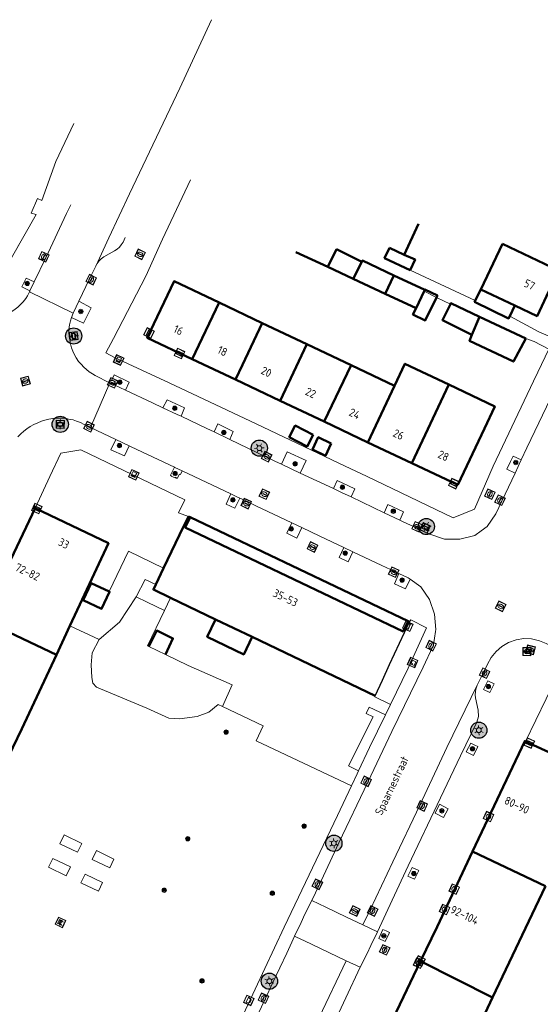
# Model space of a CAD drawing. Header units: metres. Extents: x 94279 to 96109, y 461866 to 463040.
# Tile 160 of 175: x 95360 to 95424, y 462899 to 463020. Entities that reach past the tile are written whole.
import ezdxf
from ezdxf.enums import TextEntityAlignment as Align

# ---------------------------------------------------------------- set-up
doc = ezdxf.new("R2010")
doc.units = ezdxf.units.M
doc.layers.get('0').update_dxf_attribs({"linetype": 'CONTINUOUS'})
for name, color, linetype, lineweight in [('B-WE-OV-LICHTMAST', 252, 'CONTINUOUS', 25), ('B_BEBOUWINGSGRENS_0', 132, 'CONTINUOUS', 50), ('B_LUIFEL_1', 132, 'CONTINUOUS', 50), ('B_OVERBOUWLIJN_LIJN_1', 132, 'CONTINUOUS', 50), ('B_TUSSENMUUR_0', 132, 'CONTINUOUS', 50), ('G_GRENS_ALGEMEEN_0', 251, 'CONTINUOUS', 13), ('Q_AFVALBAK_0', 251, 'CONTINUOUS', 13), ('Q_BANK_0', 251, 'CONTINUOUS', 13), ('Q_BOOM_0', 251, 'CONTINUOUS', 13), ('Q_BRANDKRAAN_0', 251, 'CONTINUOUS', 13), ('Q_CAI-KAST_0', 251, 'CONTINUOUS', 13), ('Q_GASPUT_0', 251, 'CONTINUOUS', 13), ('Q_INSPECTIE_OF_RIOOLPUT_0', 251, 'CONTINUOUS', 13), ('Q_KOLK_0', 251, 'CONTINUOUS', 13), ('Q_LICHTMAST_0', 251, 'CONTINUOUS', 13), ('Q_STRAATNAAMBORD_0', 251, 'CONTINUOUS', 13), ('Q_WATERLEIDINGPUT_0', 251, 'CONTINUOUS', 13), ('T_CULTUURGRENS_0', 251, 'CONTINUOUS', 13), ('T_HAAG_0', 251, 'CONTINUOUS', 13), ('T_HEK_0', 251, 'CONTINUOUS', 13), ('T_HEK_1', 251, 'CONTINUOUS', 13), ('T_MUUR_30CM_0', 251, 'CONTINUOUS', 13), ('V_WEGGRENS_0', 251, 'CONTINUOUS', 13), ('Z_GBKN_HUISNUMMER_0', 251, 'CONTINUOUS', 13), ('Z_STRAATNAAM_0', 251, 'CONTINUOUS', 13)]:
    doc.layers.add(name, color=color, linetype=linetype, lineweight=lineweight)
doc.layers.add('Haag_0', color=251, linetype='CONTINUOUS')
doc.styles.get("Standard").update_dxf_attribs({"font": 'isocp.shx'})

# ---------------------------------------------------------------- blocks, each defined once
blk = doc.blocks.new('Q_LICHTMAST')
for points in [[(-0.26, 0.15), (-0.52, 0.3)], [(0, 0.3), (0, 0.6)], [(0.26, 0.15), (0.52, 0.3)], [(-0.26, -0.15), (-0.52, -0.3)], [(0, -0.3), (0, -0.6)], [(0.26, -0.15), (0.52, -0.3)]]:
    blk.add_lwpolyline(points)
blk.add_circle((0, 0), 0.3)
blk = doc.blocks.new('Q_INSPECTIE_OF_RIOOLPUT')
blk.add_lwpolyline([(-0.5, 0.5), (0.5, 0.5), (0.5, -0.5), (-0.5, -0.5)], close=True)
for points in [[(-0.44, 0.46), (0.44, 0.46, -0.414214), (0.46, 0.44), (0.46, -0.44, -0.414214), (0.44, -0.46), (-0.44, -0.46, -0.414214), (-0.46, -0.44), (-0.46, 0.44), (-0.46, 0.44), (-0.46, 0.45), (-0.46, 0.45), (-0.46, 0.45), (-0.46, 0.45), (-0.46, 0.45), (-0.46, 0.45), (-0.46, 0.46), (-0.46, 0.46), (-0.46, 0.46), (-0.45, 0.46), (-0.45, 0.46), (-0.45, 0.46), (-0.45, 0.46), (-0.45, 0.46), (-0.45, 0.46), (-0.44, 0.46), (-0.44, 0.46)], [(-0.34, 0.1, 0.380426), (-0.28, -0.18)], [(-0.01, 0.27, 0.240218), (-0.34, 0.1)], [(-0.19, 0.04, 0.853344), (-0.19, -0.03)], [(0.33, 0.11, 0.240191), (-0.01, 0.27)], [(0.18, -0.03, 0.849746), (0.18, 0.04)], [(0.27, -0.18, 0.380426), (0.33, 0.11)], [(-0.28, -0.18, 0.148452), (0.01, -0.26)], [(0.01, -0.26, 0.131742), (0.27, -0.18)]]:
    blk.add_lwpolyline(points, format="xyb")
for points in [[(-0.19, 0.04), (0.18, 0.04)], [(0.18, -0.03), (-0.19, -0.03)]]:
    blk.add_lwpolyline(points)
blk = doc.blocks.new('Q_KOLK')
blk.add_lwpolyline([(-0.5, 0.5), (0.5, 0.5), (0.5, -0.5), (-0.5, -0.5)], close=True)
for points in [[(-0.44, 0.46), (0.44, 0.46, -0.414214), (0.46, 0.44), (0.46, -0.44, -0.414214), (0.44, -0.46), (-0.44, -0.46, -0.414214), (-0.46, -0.44), (-0.46, 0.44, -0.414214), (-0.44, 0.46)], [(-0.34, 0.1, 0.380426), (-0.28, -0.18)], [(-0.01, 0.27, 0.240218), (-0.34, 0.1)], [(-0.19, 0.04, 0.853344), (-0.19, -0.03)], [(0.33, 0.11, 0.240191), (-0.01, 0.27)], [(0.18, -0.03, 0.849746), (0.18, 0.04)], [(0.27, -0.18, 0.380426), (0.33, 0.11)], [(-0.28, -0.18, 0.148452), (0.01, -0.26)], [(0.01, -0.26, 0.131742), (0.27, -0.18)]]:
    blk.add_lwpolyline(points, format="xyb")
for points in [[(-0.19, 0.04), (0.18, 0.04)], [(0.18, -0.03), (-0.19, -0.03)]]:
    blk.add_lwpolyline(points)
blk = doc.blocks.new('Q_WATERLEIDINGPUT')
blk.add_lwpolyline([(-0.5, 0.5), (0.5, 0.5), (0.5, -0.5), (-0.5, -0.5)], close=True)
for points in [[(-0.44, 0.46), (0.44, 0.46, -0.414214), (0.46, 0.44), (0.46, -0.44, -0.414214), (0.44, -0.46), (-0.44, -0.46, -0.414214), (-0.46, -0.44), (-0.46, 0.44), (-0.46, 0.44), (-0.46, 0.45), (-0.46, 0.45), (-0.46, 0.45), (-0.46, 0.45), (-0.46, 0.45), (-0.46, 0.45), (-0.46, 0.46), (-0.46, 0.46), (-0.46, 0.46), (-0.45, 0.46), (-0.45, 0.46), (-0.45, 0.46), (-0.45, 0.46), (-0.45, 0.46), (-0.45, 0.46), (-0.44, 0.46), (-0.44, 0.46)], [(-0.34, 0.1, 0.380426), (-0.28, -0.18)], [(-0.01, 0.27, 0.240218), (-0.34, 0.1)], [(-0.19, 0.04, 0.853344), (-0.19, -0.03)], [(0.33, 0.11, 0.240191), (-0.01, 0.27)], [(0.18, -0.03, 0.849746), (0.18, 0.04)], [(0.27, -0.18, 0.380426), (0.33, 0.11)], [(-0.28, -0.18, 0.148452), (0.01, -0.26)], [(0.01, -0.26, 0.131742), (0.27, -0.18)]]:
    blk.add_lwpolyline(points, format="xyb")
for points in [[(-0.19, 0.04), (0.18, 0.04)], [(0.18, -0.03), (-0.19, -0.03)]]:
    blk.add_lwpolyline(points)
blk = doc.blocks.new('Q_BRANDKRAAN')
blk.add_lwpolyline([(-0.5, 0.5), (0.5, 0.5), (0.5, -0.5), (-0.5, -0.5)], close=True)
for points in [[(-0.44, 0.46), (0.44, 0.46, -0.414214), (0.46, 0.44), (0.46, -0.44, -0.414214), (0.44, -0.46), (-0.44, -0.46, -0.414214), (-0.46, -0.44), (-0.46, 0.44), (-0.46, 0.44), (-0.46, 0.45), (-0.46, 0.45), (-0.46, 0.45), (-0.46, 0.45), (-0.46, 0.45), (-0.46, 0.45), (-0.46, 0.46), (-0.46, 0.46), (-0.46, 0.46), (-0.45, 0.46), (-0.45, 0.46), (-0.45, 0.46), (-0.45, 0.46), (-0.45, 0.46), (-0.45, 0.46), (-0.44, 0.46), (-0.44, 0.46)], [(-0.34, 0.1, 0.380426), (-0.28, -0.18)], [(-0.01, 0.27, 0.240218), (-0.34, 0.1)], [(-0.19, 0.04, 0.853344), (-0.19, -0.03)], [(0.33, 0.11, 0.240191), (-0.01, 0.27)], [(0.18, -0.03, 0.849746), (0.18, 0.04)], [(0.27, -0.18, 0.380426), (0.33, 0.11)], [(-0.28, -0.18, 0.148452), (0.01, -0.26)], [(0.01, -0.26, 0.131742), (0.27, -0.18)]]:
    blk.add_lwpolyline(points, format="xyb")
for points in [[(-0.19, 0.04), (0.18, 0.04)], [(0.18, -0.03), (-0.19, -0.03)]]:
    blk.add_lwpolyline(points)
blk = doc.blocks.new('Q_GASPUT')
blk.add_lwpolyline([(-0.5, 0.5), (0.5, 0.5), (0.5, -0.5), (-0.5, -0.5)], close=True)
for points in [[(-0.44, 0.46), (0.44, 0.46, -0.414214), (0.46, 0.44), (0.46, -0.44, -0.414214), (0.44, -0.46), (-0.44, -0.46, -0.414214), (-0.46, -0.44), (-0.46, 0.44), (-0.46, 0.44), (-0.46, 0.45), (-0.46, 0.45), (-0.46, 0.45), (-0.46, 0.45), (-0.46, 0.45), (-0.46, 0.45), (-0.46, 0.46), (-0.46, 0.46), (-0.46, 0.46), (-0.45, 0.46), (-0.45, 0.46), (-0.45, 0.46), (-0.45, 0.46), (-0.45, 0.46), (-0.45, 0.46), (-0.44, 0.46), (-0.44, 0.46)], [(-0.34, 0.1, 0.380426), (-0.28, -0.18)], [(-0.01, 0.27, 0.240218), (-0.34, 0.1)], [(-0.19, 0.04, 0.853344), (-0.19, -0.03)], [(0.33, 0.11, 0.240191), (-0.01, 0.27)], [(0.18, -0.03, 0.849746), (0.18, 0.04)], [(0.27, -0.18, 0.380426), (0.33, 0.11)], [(-0.28, -0.18, 0.148452), (0.01, -0.26)], [(0.01, -0.26, 0.131742), (0.27, -0.18)]]:
    blk.add_lwpolyline(points, format="xyb")
for points in [[(-0.19, 0.04), (0.18, 0.04)], [(0.18, -0.03), (-0.19, -0.03)]]:
    blk.add_lwpolyline(points)
blk = doc.blocks.new('Q_BANK')
blk.add_lwpolyline([(-0.5, 0.5), (0.5, 0.5), (0.5, -0.5), (-0.5, -0.5)], close=True)
blk.add_lwpolyline([(-0.44, 0.46), (0.44, 0.46, -0.414214), (0.46, 0.44), (0.46, -0.44, -0.414214), (0.44, -0.46), (-0.44, -0.46, -0.414214), (-0.46, -0.44), (-0.46, 0.44), (-0.46, 0.44), (-0.46, 0.45), (-0.46, 0.45), (-0.46, 0.45), (-0.46, 0.45), (-0.46, 0.45), (-0.46, 0.45), (-0.46, 0.46), (-0.46, 0.46), (-0.46, 0.46), (-0.45, 0.46), (-0.45, 0.46), (-0.45, 0.46), (-0.45, 0.46), (-0.45, 0.46), (-0.45, 0.46), (-0.44, 0.46), (-0.44, 0.46)], format="xyb")
for points in [[(-0.27, 0.02), (-0.37, -0.08)], [(-0.18, 0.13), (-0.27, 0.13), (-0.27, 0.28)], [(-0.27, 0.28), (0.26, 0.28), (0.26, 0.13), (0.17, 0.13)], [(-0.18, 0.02), (-0.27, 0.02)], [(-0.27, 0.02), (-0.18, 0.02)], [(-0.18, 0.02), (-0.18, 0.13)], [(-0.18, 0.13), (-0.14, 0.13)], [(-0.14, 0.13), (-0.14, 0.02)], [(0.13, 0.13), (-0.14, 0.13)], [(0.13, 0.02), (-0.14, 0.02)], [(-0.14, 0.02), (0.13, 0.02)], [(0.13, 0.02), (-0.14, 0.02)], [(-0.14, 0.02), (0.13, 0.02)], [(-0.14, 0.02), (0.13, 0.02)], [(0.13, 0.02), (0.13, 0.13)], [(0.13, 0.13), (0.17, 0.13)], [(0.17, 0.13), (0.17, 0.02)], [(0.17, 0.02), (0.26, 0.02)], [(0.17, 0.02), (0.26, 0.02)], [(0.26, 0.02), (0.36, -0.08)], [(-0.24, -0.08), (-0.37, -0.08)], [(-0.19, -0.08), (-0.19, -0.27), (-0.24, -0.27), (-0.24, -0.08)], [(-0.24, -0.08), (-0.19, -0.08)], [(0.18, -0.08), (-0.19, -0.08)], [(0.23, -0.08), (0.23, -0.27), (0.18, -0.27), (0.18, -0.08)], [(0.18, -0.08), (0.23, -0.08)], [(0.36, -0.08), (0.23, -0.08)]]:
    blk.add_lwpolyline(points)
blk = doc.blocks.new('Q_BOOM')
for radius in [0.27, 0.18, 0.09]:
    blk.add_circle((0, 0), radius)
blk = doc.blocks.new('Q_CAI-KAST')
for points in [[(-0.5, 0.5), (0.5, 0.5), (0.5, -0.5), (-0.5, -0.5)], [(-0.26, 0.26), (0.25, 0.26), (0.25, 0.19), (-0.26, 0.19)], [(-0.26, 0.11), (0.25, 0.11), (0.25, -0.33), (-0.26, -0.33)]]:
    blk.add_lwpolyline(points, close=True)
blk.add_lwpolyline([(-0.44, 0.46), (0.44, 0.46, -0.414214), (0.46, 0.44), (0.46, -0.44, -0.414214), (0.44, -0.46), (-0.44, -0.46, -0.414214), (-0.46, -0.44), (-0.46, 0.44), (-0.46, 0.44), (-0.46, 0.45), (-0.46, 0.45), (-0.46, 0.45), (-0.46, 0.45), (-0.46, 0.45), (-0.46, 0.45), (-0.46, 0.46), (-0.46, 0.46), (-0.46, 0.46), (-0.45, 0.46), (-0.45, 0.46), (-0.45, 0.46), (-0.45, 0.46), (-0.45, 0.46), (-0.45, 0.46), (-0.44, 0.46), (-0.44, 0.46)], format="xyb")
blk.add_circle((-0.18, -0.03), 0.0354)
blk = doc.blocks.new('Q_STRAATNAAMBORD')
for points in [[(-0.5, 0.5), (0.5, 0.5), (0.5, -0.5), (-0.5, -0.5)], [(-0.37, 0.22), (0.36, 0.22), (0.36, -0.21), (-0.37, -0.21)]]:
    blk.add_lwpolyline(points, close=True)
for points in [[(-0.44, 0.46), (0.44, 0.46, -0.414214), (0.46, 0.44), (0.46, -0.44, -0.414214), (0.44, -0.46), (-0.44, -0.46, -0.414214), (-0.46, -0.44), (-0.46, 0.44), (-0.46, 0.44), (-0.46, 0.45), (-0.46, 0.45), (-0.46, 0.45), (-0.46, 0.45), (-0.46, 0.45), (-0.46, 0.45), (-0.46, 0.46), (-0.46, 0.46), (-0.46, 0.46), (-0.45, 0.46), (-0.45, 0.46), (-0.45, 0.46), (-0.45, 0.46), (-0.45, 0.46), (-0.45, 0.46), (-0.44, 0.46), (-0.44, 0.46)], [(-0.29, 0.16), (0.28, 0.16, -0.414214), (0.3, 0.14), (0.3, -0.13, -0.414214), (0.28, -0.16), (-0.29, -0.16, -0.414214), (-0.31, -0.13), (-0.31, 0.14), (-0.31, 0.14), (-0.31, 0.14), (-0.31, 0.14), (-0.31, 0.15), (-0.31, 0.15), (-0.31, 0.15), (-0.3, 0.15), (-0.3, 0.15), (-0.3, 0.15), (-0.3, 0.16), (-0.3, 0.16), (-0.3, 0.16), (-0.3, 0.16), (-0.29, 0.16), (-0.29, 0.16), (-0.29, 0.16), (-0.29, 0.16), (-0.29, 0.16)]]:
    blk.add_lwpolyline(points, format="xyb")
blk = doc.blocks.new('Q_AFVALBAK')
for points in [[(-0.5, 0.5), (0.5, 0.5), (0.5, -0.5), (-0.5, -0.5)], [(-0.34, 0.2), (0.33, 0.2), (0.19, -0.25), (-0.2, -0.25)]]:
    blk.add_lwpolyline(points, close=True)
blk.add_lwpolyline([(-0.44, 0.46), (0.44, 0.46, -0.414214), (0.46, 0.44), (0.46, -0.44, -0.414214), (0.44, -0.46), (-0.44, -0.46, -0.414214), (-0.46, -0.44), (-0.46, 0.44), (-0.46, 0.44), (-0.46, 0.45), (-0.46, 0.45), (-0.46, 0.45), (-0.46, 0.45), (-0.46, 0.45), (-0.46, 0.45), (-0.46, 0.46), (-0.46, 0.46), (-0.46, 0.46), (-0.45, 0.46), (-0.45, 0.46), (-0.45, 0.46), (-0.45, 0.46), (-0.45, 0.46), (-0.45, 0.46), (-0.44, 0.46), (-0.44, 0.46)], format="xyb")
blk = doc.blocks.new('LM')
at = {"linetype": 'ByBlock'}
h = blk.add_hatch(color=256, dxfattribs=at)
h.dxf.hatch_style = 1
edge = h.paths.add_edge_path()
edge.add_arc((0, 0), 1, 0, 360)
blk.add_circle((0, 0), 1, dxfattribs=at)

msp = doc.modelspace()

# ---------------------------------------------------------------- linework, layer by layer
at = {"layer": 'B_BEBOUWINGSGRENS_0'}
for p, q in [((95407.55, 462991.32), (95409.33, 462995.13)), ((95419.66, 462992.64), (95417, 462987.02)), ((95394.2, 462991.65), (95398.13, 462989.82)), ((95398.13, 462989.82), (95399.18, 462991.9)), ((95402.31, 462990.42), (95401.25, 462988.34)), ((95410.08, 462986.97), (95406.28, 462988.77)), ((95401.25, 462988.34), (95405.2, 462986.51)), ((95405.2, 462986.51), (95409.01, 462984.74)), ((95409.01, 462984.74), (95410, 462986.81)), ((95410, 462986.81), (95410.08, 462986.97)), ((95417, 462987.02), (95416.31, 462985.69)), ((95421.19, 462985.04), (95417, 462987.02)), ((95390.04, 462982.89), (95384.72, 462985.41)), ((95420.56, 462983.76), (95421.19, 462985.04)), ((95395.53, 462980.29), (95390.04, 462982.89)), ((95422.54, 462981), (95416.85, 462983.68)), ((95401, 462977.71), (95395.53, 462980.29)), ((95381.42, 462978.45), (95386.74, 462975.93)), ((95406.35, 462975.17), (95401, 462977.71)), ((95386.74, 462975.93), (95392.24, 462973.33)), ((95392.24, 462973.33), (95397.68, 462970.75)), ((95397.68, 462970.75), (95403.07, 462968.2)), ((95403.07, 462968.2), (95408.5, 462965.63)), ((95362.03, 462960.11), (95355.53, 462946.38)), ((95381.16, 462958.98), (95380.97, 462959.07)), ((95377.89, 462952.72), (95376.93, 462950.7)), ((95366.33, 462945.61), (95367.84, 462948.84)), ((95378.73, 462949.05), (95384.3, 462946.39)), ((95384.3, 462946.39), (95388.81, 462944.24)), ((95364.66, 462942.04), (95366.33, 462945.61)), ((95408.21, 462946.07), (95408.02, 462946.16)), ((95388.81, 462944.24), (95403.98, 462936.99)), ((95431.49, 462927.22), (95422.51, 462931.34)), ((95418.45, 462899.8), (95424.98, 462913.51)), ((95411.94, 462886.09), (95418.45, 462899.8))]:
    msp.add_line(p, q, dxfattribs=at)
for points in [[(95405.72, 462992.18), (95405.13, 462990.91), (95408.3, 462989.43)], [(95408.3, 462989.43), (95408.9, 462990.71), (95407.55, 462991.32)], [(95406.28, 462988.77), (95402.4, 462990.6), (95402.31, 462990.42)], [(95421.19, 462985.04), (95423.93, 462983.75), (95426.59, 462989.36)], [(95384.72, 462985.41), (95379.17, 462988.04), (95375.87, 462981.08), (95381.42, 462978.45)], [(95413.24, 462985.23), (95412.27, 462983.26), (95415.88, 462981.44)], [(95416.85, 462983.68), (95413.3, 462985.34), (95413.24, 462985.23)], [(95416.31, 462985.69), (95416.23, 462985.53), (95420.42, 462983.47), (95420.56, 462983.76)], [(95415.88, 462981.44), (95415.62, 462980.7), (95421.01, 462978.16), (95422.54, 462981)], [(95413.05, 462975.32), (95407.63, 462977.88), (95406.35, 462975.17)], [(95408.5, 462965.63), (95414.15, 462962.95), (95417.44, 462969.92), (95418.72, 462972.63), (95413.05, 462975.32)], [(95367.84, 462948.84), (95371.09, 462955.78), (95362.03, 462960.11)], [(95380.97, 462959.07), (95380.32, 462957.83), (95377.89, 462952.72)], [(95408.02, 462946.16), (95407.42, 462944.9), (95380.55, 462957.72), (95381.16, 462958.98)], [(95376.93, 462950.7), (95376.62, 462950.06), (95378.73, 462949.05)], [(95358.2, 462928.3), (95360.39, 462932.91), (95364.66, 462942.04)], [(95422.51, 462931.34), (95422.41, 462931.39), (95415.98, 462917.79)], [(95415.98, 462917.79), (95411.61, 462908.51), (95409.57, 462904.27)], [(95409.57, 462904.27), (95406.62, 462898.1), (95402.96, 462890.36)]]:
    msp.add_lwpolyline(points, dxfattribs=at)
at = {"layer": 'B_LUIFEL_1'}
for p, q in [((95399.22, 462991.99), (95398.13, 462989.82)), ((95401.25, 462988.34), (95402.31, 462990.42)), ((95398.13, 462989.82), (95401.25, 462988.34)), ((95410.11, 462987.03), (95410.08, 462986.97)), ((95368.95, 462950.86), (95367.98, 462948.77)), ((95371.19, 462949.81), (95368.95, 462950.86)), ((95388.81, 462944.24), (95384.3, 462946.39)), ((95388.81, 462944.24), (95388.81, 462944.24))]:
    msp.add_line(p, q, dxfattribs=at)
for points in [[(95402.31, 462990.42), (95402.32, 462990.44), (95399.22, 462991.99)], [(95411.53, 462986.06), (95411.64, 462986.29), (95410.11, 462987.03)], [(95409.01, 462984.74), (95408.63, 462983.97), (95410.15, 462983.23), (95411.53, 462986.06)], [(95396.34, 462969.12), (95394.12, 462970.27), (95393.38, 462968.85), (95395.6, 462967.7), (95396.34, 462969.12)], [(95398.54, 462968.06), (95396.96, 462968.82), (95396.26, 462967.31), (95397.84, 462966.55), (95398.54, 462968.06)], [(95367.98, 462948.77), (95367.98, 462948.77), (95370.24, 462947.71), (95371.22, 462949.8), (95371.19, 462949.81)], [(95384.3, 462946.39), (95383.26, 462944.26), (95387.77, 462942.08), (95388.81, 462944.24)], [(95378.11, 462942.07), (95379.04, 462944.04), (95377.05, 462945.01), (95376.08, 462943.06)]]:
    msp.add_lwpolyline(points, dxfattribs=at)
at = {"layer": 'B_OVERBOUWLIJN_LIJN_1'}
msp.add_line((95408.02, 462946.16), (95381.16, 462958.98), dxfattribs=at)
at = {"layer": 'B_TUSSENMUUR_0'}
for p, q in [((95426.59, 462989.36), (95419.66, 462992.64)), ((95407.55, 462991.32), (95405.72, 462992.18)), ((95405.2, 462986.51), (95406.28, 462988.77)), ((95384.72, 462985.41), (95381.42, 462978.45)), ((95416.85, 462983.68), (95415.88, 462981.44)), ((95395.53, 462980.29), (95392.24, 462973.33)), ((95401, 462977.71), (95397.68, 462970.75)), ((95413.05, 462975.32), (95408.5, 462965.63)), ((95406.35, 462975.17), (95403.07, 462968.2)), ((95364.66, 462942.04), (95355.53, 462946.38)), ((95424.98, 462913.51), (95415.98, 462917.79)), ((95418.45, 462899.8), (95409.57, 462904.27))]:
    msp.add_line(p, q, dxfattribs=at)
msp.add_lwpolyline([(95390.04, 462982.89), (95387.6, 462977.75), (95386.74, 462975.93)], dxfattribs=at)
at = {"layer": 'G_GRENS_ALGEMEEN_0'}
for p, q in [((95367.98, 462948.77), (95367.84, 462948.84)), ((95385.13, 462935.66), (95386.34, 462938.32))]:
    msp.add_line(p, q, dxfattribs=at)
for points in [[(95377.89, 462952.72), (95373.55, 462954.78), (95371.19, 462949.81)], [(95374.51, 462949.16), (95375.63, 462951.32), (95376.93, 462950.7)], [(95371.19, 462949.81), (95370.21, 462947.77), (95367.98, 462948.77)], [(95377.98, 462947.5), (95375.87, 462948.51), (95374.51, 462949.16)], [(95401.05, 462925.9), (95389.29, 462931.42), (95390.17, 462933.27), (95385.13, 462935.66)]]:
    msp.add_lwpolyline(points, dxfattribs=at)
at = {"layer": 'Haag_0'}
msp.add_lwpolyline([(95403.98, 462936.99), (95404.86, 462938.89), (95405.75, 462940.82), (95408.21, 462946.07)], dxfattribs=at)
at = {"layer": 'T_CULTUURGRENS_0'}
for p, q in [((95361.41, 462986.86), (95361.94, 462987.97)), ((95360.4, 462987.36), (95361.41, 462986.86)), ((95366.75, 462984.13), (95366.55, 462983.6)), ((95366.55, 462983.6), (95368.02, 462982.9)), ((95371.8, 462975.29), (95373.2, 462974.63)), ((95384.1, 462969.49), (95386.04, 462968.56)), ((95373.66, 462967.76), (95371.98, 462968.56)), ((95421.22, 462964.41), (95421.99, 462966.04)), ((95392.41, 462965.51), (95394.74, 462964.42)), ((95405.07, 462959.53), (95407.01, 462958.61)), ((95394.91, 462957.7), (95393.68, 462958.3)), ((95401.21, 462954.72), (95400.1, 462955.25)), ((95366.33, 462945.61), (95369.96, 462943.91)), ((95417.34, 462937.74), (95418.11, 462937.38)), ((95416.61, 462930.75), (95416.25, 462930.89)), ((95411.92, 462923.61), (95411.36, 462922.51)), ((95408.82, 462914.38), (95409.34, 462915.45)), ((95405.2, 462906.72), (95405.72, 462907.83))]:
    msp.add_line(p, q, dxfattribs=at)
for points in [[(95361.94, 462987.97), (95360.94, 462988.44), (95360.4, 462987.36)], [(95367.43, 462985.58), (95366.76, 462984.18), (95366.75, 462984.13)], [(95368.02, 462982.9), (95368.96, 462984.79), (95367.43, 462985.58)], [(95373.2, 462974.63), (95373.66, 462975.62), (95371.77, 462976.53), (95371.52, 462975.91), (95371.91, 462975.7), (95371.8, 462975.29)], [(95380.04, 462971.42), (95380.48, 462972.44), (95378.31, 462973.44), (95377.8, 462972.46)], [(95377.8, 462972.46), (95379.54, 462971.65), (95380.04, 462971.42)], [(95386.04, 462968.56), (95386.48, 462969.55), (95384.57, 462970.47), (95384.1, 462969.49)], [(95371.98, 462968.56), (95371.37, 462967.29), (95373.05, 462966.52), (95373.66, 462967.76)], [(95394.74, 462964.42), (95395.47, 462965.97), (95393.14, 462967.03), (95392.41, 462965.51)], [(95421.99, 462966.04), (95420.97, 462966.51), (95420.65, 462965.85), (95420.19, 462964.91), (95421.22, 462964.41)], [(95379.21, 462965.15), (95378.72, 462964.14), (95378.83, 462964.08), (95378.81, 462964.03), (95379.32, 462963.81), (95379.37, 462963.89), (95379.44, 462963.86), (95379.44, 462963.81), (95379.57, 462963.75), (95379.83, 462964.3), (95379.97, 462964.25), (95380.16, 462964.7)], [(95380.16, 462964.7), (95379.28, 462965.11), (95379.21, 462965.15)], [(95401.01, 462961.47), (95401.48, 462962.48), (95399.3, 462963.5), (95398.83, 462962.5)], [(95398.83, 462962.5), (95399.81, 462962.04), (95401.01, 462961.47)], [(95386.18, 462961.84), (95385.59, 462960.6), (95386.68, 462960.08), (95387.28, 462961.33)], [(95387.28, 462961.33), (95386.82, 462961.54), (95386.18, 462961.84)], [(95407.01, 462958.61), (95407.47, 462959.64), (95405.54, 462960.55), (95405.07, 462959.53)], [(95393.68, 462958.3), (95393.09, 462957.02), (95394.33, 462956.41), (95394.91, 462957.7)], [(95400.1, 462955.25), (95399.53, 462954.01), (95400.65, 462953.5), (95401.21, 462954.72)], [(95406.89, 462952.05), (95406.36, 462950.78), (95407.73, 462950.17), (95408.28, 462951.35)], [(95408.28, 462951.35), (95408.04, 462951.52), (95406.89, 462952.05)], [(95369.96, 462943.91), (95372.46, 462946.04), (95374.51, 462949.16)], [(95410.29, 462945.36), (95408.38, 462946.33), (95408.21, 462946.07)], [(95405.88, 462935.92), (95408.06, 462940.37), (95410.29, 462945.36)], [(95369.96, 462943.91), (95369.08, 462942.29), (95368.96, 462940.78), (95369.04, 462939.25), (95369.18, 462938.55), (95369.6, 462938.03), (95375.8, 462935.46), (95378.53, 462934.23), (95379.85, 462934.13), (95382.01, 462934.43), (95383.47, 462934.97), (95384.63, 462935.89), (95385.13, 462935.66)], [(95418.11, 462937.38), (95418.64, 462938.45), (95417.87, 462938.82), (95417.34, 462937.74)], [(95403.98, 462936.99), (95403.91, 462936.84), (95405.88, 462935.92)], [(95405.25, 462934.62), (95403.24, 462935.59), (95402.87, 462934.8), (95403.71, 462934.4), (95400.67, 462928.34), (95401.92, 462927.74)], [(95401.92, 462927.74), (95403.29, 462930.62), (95405.25, 462934.62)], [(95416.25, 462930.89), (95415.75, 462931.14), (95415.21, 462930.07), (95416.08, 462929.63), (95416.61, 462930.75)], [(95411.36, 462922.51), (95412.4, 462921.98), (95412.97, 462923.06), (95411.92, 462923.61)], [(95409.34, 462915.45), (95408.52, 462915.83), (95407.98, 462914.76), (95408.82, 462914.38)], [(95405.72, 462907.83), (95405.32, 462908.01), (95404.92, 462908.18), (95404.41, 462907.1), (95405.2, 462906.72)]]:
    msp.add_lwpolyline(points, dxfattribs=at)
at = {"layer": 'T_HAAG_0'}
for p, q in [((95377.98, 462947.5), (95378.73, 462949.05)), ((95375.88, 462943.15), (95377.98, 462947.5))]:
    msp.add_line(p, q, dxfattribs=at)
at = {"layer": 'T_HEK_0'}
for p, q in [((95399.18, 462991.9), (95402.31, 462990.42)), ((95402.31, 462990.42), (95402.31, 462990.42)), ((95410, 462986.81), (95411.53, 462986.06)), ((95411.53, 462986.06), (95413.24, 462985.23)), ((95375.88, 462943.15), (95376.08, 462943.06))]:
    msp.add_line(p, q, dxfattribs=at)
msp.add_lwpolyline([(95378.11, 462942.07), (95380.92, 462940.7), (95386.34, 462938.32)], dxfattribs=at)
at = {"layer": 'T_HEK_1'}
msp.add_line((95376.08, 462943.06), (95378.11, 462942.07), dxfattribs=at)
at = {"layer": 'T_MUUR_30CM_0'}
for p, q in [((95367.68, 462913.94), (95368.21, 462915.02)), ((95368.21, 462915.02), (95370.37, 462913.98)), ((95369.85, 462912.9), (95367.68, 462913.94)), ((95370.37, 462913.98), (95369.85, 462912.9))]:
    msp.add_line(p, q, dxfattribs=at)
for points in [[(95365.63, 462919.83), (95367.79, 462918.78), (95367.26, 462917.7), (95365.1, 462918.75), (95365.63, 462919.83)], [(95371.76, 462916.86), (95369.6, 462917.91), (95369.08, 462916.83), (95371.24, 462915.78), (95371.76, 462916.86)], [(95364.23, 462916.95), (95366.39, 462915.9), (95365.87, 462914.82), (95363.71, 462915.87), (95364.23, 462916.95)]]:
    msp.add_lwpolyline(points, dxfattribs=at)
at = {"layer": 'V_WEGGRENS_0'}
for p, q in [((95408.3, 462989.43), (95416.31, 462985.69)), ((95366.75, 462984.13), (95361.35, 462986.74)), ((95371.27, 462975.54), (95368.88, 462970.04)), ((95368.88, 462970.04), (95371.98, 462968.56)), ((95380.16, 462964.7), (95386.18, 462961.84)), ((95398.83, 462962.5), (95394.74, 462964.42)), ((95363.86, 462964), (95362.03, 462960.11)), ((95405.07, 462959.53), (95401.01, 462961.47)), ((95408.28, 462951.35), (95409.59, 462950.39)), ((95426.32, 462939.24), (95422.51, 462931.34)), ((95405.25, 462934.62), (95405.88, 462935.92)), ((95402.46, 462908.76), (95404.26, 462907.9)), ((95402.14, 462903.54), (95400.38, 462904.34))]:
    msp.add_line(p, q, dxfattribs=at)
for points in [[(95369.52, 462989.92), (95371.14, 462993.38), (95373.69, 462998.8), (95379.88, 463011.83), (95383.79, 463020.27)], [(95357.77, 462988.53), (95362.18, 462996.27), (95361.55, 462996.43), (95362.33, 462998.25), (95362.88, 462997.99), (95364.61, 463002.79), (95365.71, 463005.15), (95366.8, 463007.47)], [(95381.22, 463000.53), (95377.77, 462993.22), (95375.68, 462988.68), (95371.69, 462981)], [(95366.44, 462997.47), (95365.92, 462996.39), (95363.35, 462990.94), (95361.94, 462987.97)], [(95373.16, 462993.45), (95372.89, 462992.87), (95372.67, 462992.55), (95372.43, 462992.25), (95372.15, 462992.01), (95371.82, 462991.8), (95370.5, 462991.04), (95370.19, 462990.81), (95369.93, 462990.56), (95369.7, 462990.24), (95369.52, 462989.92)], [(95369.52, 462989.92), (95368.75, 462988.35), (95367.43, 462985.58)], [(95361.35, 462986.74), (95361.1, 462986.26), (95360.88, 462985.94), (95360.55, 462985.52), (95360.16, 462985.1), (95359.9, 462984.86), (95359.57, 462984.61), (95359.17, 462984.32), (95358.78, 462984.1), (95358.37, 462983.91), (95357.91, 462983.76), (95357.4, 462983.63), (95356.98, 462983.55), (95356.54, 462983.52), (95356.03, 462983.5), (95355.51, 462983.5), (95355.11, 462983.55)], [(95361.35, 462986.74), (95361.38, 462986.79), (95361.41, 462986.86)], [(95366.55, 462983.6), (95366.39, 462983.16), (95366.28, 462982.69), (95366.2, 462982.12), (95366.21, 462981.7), (95366.24, 462981.29), (95366.31, 462980.82), (95366.39, 462980.35), (95366.53, 462979.86), (95366.68, 462979.42), (95366.89, 462978.99), (95367.12, 462978.62), (95367.41, 462978.18), (95367.71, 462977.84), (95368.04, 462977.47), (95368.36, 462977.19), (95368.7, 462976.89), (95369.11, 462976.64), (95369.43, 462976.44), (95369.95, 462976.18), (95370.72, 462975.79), (95371.27, 462975.54)], [(95420.56, 462983.76), (95424.17, 462981.83), (95425.97, 462981.02)], [(95371.69, 462981), (95370.77, 462979.22), (95371.84, 462978.67), (95378.56, 462975.55), (95389.31, 462970.47), (95400.29, 462965.27), (95402.91, 462964.02), (95413.58, 462958.92)], [(95425.38, 462979.7), (95423.56, 462980.61), (95422.54, 462981)], [(95413.58, 462958.92), (95416.2, 462959.98), (95418.51, 462965.25), (95423.5, 462975.74), (95424.02, 462976.84), (95425.38, 462979.7)], [(95421.99, 462966.04), (95422.69, 462967.51), (95426.07, 462974.61), (95426.16, 462974.81), (95427.12, 462977.02)], [(95371.8, 462975.29), (95371.53, 462975.42), (95371.27, 462975.54)], [(95377.8, 462972.46), (95376.5, 462973.06), (95373.2, 462974.63)], [(95368.88, 462970.04), (95368.74, 462970.1), (95368.11, 462970.42), (95367.63, 462970.66), (95367.15, 462970.83), (95366.72, 462970.98), (95366.18, 462971.06), (95365.73, 462971.16), (95365.19, 462971.16), (95364.72, 462971.17), (95364.22, 462971.13), (95363.74, 462971.04), (95363.24, 462970.92), (95362.85, 462970.81), (95362.36, 462970.6), (95361.88, 462970.4), (95361.45, 462970.16), (95361.04, 462969.85), (95360.66, 462969.56), (95360.3, 462969.27), (95359.92, 462968.88)], [(95384.1, 462969.49), (95383.2, 462969.92), (95380.04, 462971.42)], [(95392.41, 462965.51), (95391.58, 462965.9), (95391.02, 462966.16), (95390.5, 462966.43), (95386.04, 462968.56)], [(95380.97, 462959.07), (95379.72, 462959.52), (95380.49, 462961.1), (95367.69, 462967.29), (95365.22, 462966.88), (95363.86, 462964)], [(95373.66, 462967.76), (95373.9, 462967.65), (95379.21, 462965.15)], [(95417.04, 462957.3), (95417.78, 462957.82), (95418.83, 462959.39), (95419.58, 462960.97), (95421.22, 462964.41)], [(95387.28, 462961.33), (95388.24, 462960.9), (95389.26, 462960.4), (95393.68, 462958.3)], [(95410.73, 462956.89), (95409.17, 462957.63), (95407.41, 462958.41), (95407.01, 462958.61)], [(95394.91, 462957.7), (95397.13, 462956.65), (95400.1, 462955.25)], [(95417.04, 462957.3), (95416.25, 462956.74), (95414.39, 462956.27), (95412.54, 462956.29), (95410.73, 462956.89)], [(95401.21, 462954.72), (95404.78, 462953.03), (95406.39, 462952.28), (95406.89, 462952.05)], [(95409.59, 462950.39), (95410.69, 462948.85), (95411.3, 462947.02), (95411.47, 462945.15), (95411.42, 462944.88)], [(95396.16, 462911.77), (95397.05, 462913.66), (95399.5, 462918.88), (95403.06, 462926.35), (95406.03, 462932.58), (95409.87, 462940.52), (95411.07, 462943.05), (95411.17, 462943.26), (95411.42, 462944.88)], [(95422.32, 462944.02), (95421.35, 462943.88), (95420.43, 462943.56), (95419.59, 462943.06), (95418.88, 462942.43), (95418.29, 462941.7), (95417.81, 462940.89), (95417.31, 462939.86), (95416.53, 462938.27)], [(95427.64, 462942.14), (95426.01, 462942.91), (95425.07, 462943.41), (95424.23, 462943.75), (95423.26, 462943.99), (95422.32, 462944.02)], [(95416.53, 462938.27), (95412.82, 462930.6), (95409.49, 462923.51), (95406.13, 462916.52), (95403.35, 462910.62), (95402.46, 462908.76)], [(95416.53, 462938.27), (95416.39, 462937.8), (95416.33, 462937.47), (95416.32, 462937.08), (95416.36, 462936.72), (95416.69, 462935.21), (95416.71, 462934.44), (95416.51, 462933.72), (95414.5, 462929.59), (95412.03, 462924.4), (95408.04, 462916.04), (95406.07, 462911.8), (95404.26, 462907.9)], [(95401.05, 462925.9), (95401.75, 462927.37), (95401.92, 462927.74)], [(95335.26, 462903.39), (95335.97, 462902.76), (95339.75, 462900.89), (95346.74, 462897.56), (95357.94, 462892.12), (95369.9, 462886.48), (95376.35, 462883.62), (95377.01, 462883.49), (95378.14, 462883.49), (95379.53, 462883.69), (95380.69, 462884.16), (95381.49, 462884.58), (95386.78, 462895.75), (95392.77, 462908.46), (95399.32, 462922.24), (95401.05, 462925.9)], [(95394.03, 462907.38), (95394.84, 462909.07), (95395.31, 462910.07), (95396.16, 462911.77)], [(95396.16, 462911.77), (95397.9, 462910.92), (95400.45, 462909.71), (95402.46, 462908.76)], [(95404.26, 462907.9), (95403.44, 462906.21), (95402.97, 462905.24), (95402.14, 462903.54)], [(95334.57, 462901.62), (95334.65, 462901.57), (95335.08, 462901.34), (95342.07, 462898), (95349.63, 462894.39), (95357.45, 462890.63), (95360.85, 462889.02), (95367.21, 462886), (95371.51, 462883.94), (95374.48, 462882.48), (95375.43, 462882.05), (95377.34, 462881.66), (95379.3, 462881.79), (95381.18, 462882.44), (95382.62, 462883.74), (95383.68, 462885.34), (95384.37, 462886.95), (95387.71, 462893.93), (95390.4, 462899.61), (95391.36, 462901.66), (95393.06, 462905.26), (95393.7, 462906.63), (95394.03, 462907.38)], [(95400.38, 462904.34), (95397.23, 462905.86), (95395.25, 462906.79), (95394.29, 462907.25), (95394.03, 462907.38)], [(95389.79, 462881.84), (95390.65, 462883.64), (95391.19, 462884.94), (95393.33, 462889.49), (95397.07, 462897.35), (95400.38, 462904.34)], [(95402.14, 462903.54), (95398.57, 462895.98), (95394.49, 462887.37), (95393.19, 462884.68), (95392.75, 462884.05), (95392.13, 462883.61), (95390.89, 462882.97), (95390.25, 462882.5), (95389.79, 462881.84)]]:
    msp.add_lwpolyline(points, dxfattribs=at)

# ---------------------------------------------------------------- block references
at = {"layer": 'B-WE-OV-LICHTMAST'}
for p in [(95366.8, 462981.3), (95365.14, 462970.42), (95389.69, 462967.49), (95410.28, 462957.83), (95416.75, 462932.74), (95398.88, 462918.81), (95390.93, 462901.82)]:
    msp.add_blockref('LM', p, dxfattribs=at)
at = {"layer": 'Q_AFVALBAK_0', "rotation": 64.7593653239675}
msp.add_blockref('Q_AFVALBAK', (95388.39, 462899.45), dxfattribs=at)
at = {"layer": 'Q_BANK_0', "rotation": 64.18177888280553}
msp.add_blockref('Q_BANK', (95365.17, 462909.06), dxfattribs=at)
at = {"layer": 'Q_BOOM_0'}
for p, rotation in [((95361.08, 462987.78), 63.6475481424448), ((95367.68, 462984.32), 64.57149000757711), ((95372.5, 462975.6), 154.3383232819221), ((95379.26, 462972.4), 155.1680614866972), ((95385.31, 462969.42), 154.4828528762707), ((95372.44, 462967.8), 154.5406408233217), ((95394.09, 462965.56), 154.903493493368), ((95421.3, 462965.72), 64.60234538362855), ((95379.3, 462964.36), 64.00788752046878), ((95399.94, 462962.67), 155.1152566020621), ((95386.44, 462961.11), 154.6692676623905), ((95406.21, 462959.72), 154.7931549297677), ((95393.63, 462957.53), 65.33315812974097), ((95400.28, 462954.56), 65.53158224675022), ((95407.29, 462951.23), 155.4853785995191), ((95417.93, 462938.11), 63.64913765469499), ((95385.59, 462932.51), 154.6435606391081), ((95415.97, 462930.45), 64.82857995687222), ((95412.2, 462922.81), 62.32234544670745), ((95395.2, 462920.93), 64.590416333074), ((95380.87, 462919.37), 64.20397350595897), ((95408.74, 462915.08), 63.8860873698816), ((95377.97, 462913.03), 64.20397350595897), ((95391.29, 462912.65), 64.59041633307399), ((95405.04, 462907.41), 64.90812718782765), ((95382.62, 462901.85), 64.75936532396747)]:
    msp.add_blockref('Q_BOOM', p, dxfattribs=dict(at, rotation=rotation))
at = {"layer": 'Q_BRANDKRAAN_0'}
for p, rotation in [((95396.24, 462955.3), 154.5085977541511), ((95405.14, 462905.68), 64.9182061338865)]:
    msp.add_blockref('Q_BRANDKRAAN', p, dxfattribs=dict(at, rotation=rotation))
at = {"layer": 'Q_CAI-KAST_0'}
for p, rotation in [((95372.34, 462978.34), 155.0513625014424), ((95374.21, 462964.2), 154.1886073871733), ((95408.59, 462941.08), 65.9022993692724), ((95409.49, 462904.3), 64.41212491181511)]:
    msp.add_blockref('Q_CAI-KAST', p, dxfattribs=dict(at, rotation=rotation))
at = {"layer": 'Q_GASPUT_0'}
for p, rotation in [((95418.11, 462961.81), 66.32383577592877), ((95417.95, 462922.1), 64.73643705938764), ((95413.72, 462913.16), 64.73378037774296), ((95412.53, 462910.65), 64.73378037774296), ((95409.32, 462904.04), 64.41212491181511)]:
    msp.add_blockref('Q_GASPUT', p, dxfattribs=dict(at, rotation=rotation))
at = {"layer": 'Q_INSPECTIE_OF_RIOOLPUT_0'}
for p, rotation in [((95360.85, 462975.75), 15.26748558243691), ((95390.3, 462961.81), 154.5029361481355), ((95419.45, 462948), 153.4007284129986), ((95401.45, 462910.47), 154.8633028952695)]:
    msp.add_blockref('Q_INSPECTIE_OF_RIOOLPUT', p, dxfattribs=dict(at, rotation=rotation))
at = {"layer": 'Q_KOLK_0'}
for p, rotation in [((95363.12, 462991.06), 64.68456213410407), ((95368.96, 462988.25), 63.81770013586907), ((95371.6, 462975.53), 154.578952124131), ((95368.68, 462970.12), 153.5436693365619), ((95390.59, 462966.43), 152.5221191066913), ((95388.08, 462960.65), 155.5064463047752), ((95419.36, 462961.07), 64.5338379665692), ((95409.14, 462957.8), 155.9620424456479), ((95406.25, 462952.21), 154.9382023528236), ((95410.87, 462943.16), 63.86899945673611), ((95417.46, 462939.76), 63.89746777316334), ((95402.86, 462926.45), 64.52168003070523), ((95409.77, 462923.41), 64.79848723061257), ((95396.84, 462913.76), 64.80310529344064), ((95403.66, 462910.47), 64.32076681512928), ((95390.2, 462899.72), 64.93881551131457)]:
    msp.add_blockref('Q_KOLK', p, dxfattribs=dict(at, rotation=rotation))
at = {"layer": 'Q_LICHTMAST_0'}
for p, rotation in [((95366.8, 462981.3), 98.6192213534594), ((95365.14, 462970.42), 178.4256708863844), ((95389.69, 462967.49), 154.4723325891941), ((95410.28, 462957.83), 154.8147668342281), ((95416.75, 462932.74), 64.00950509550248), ((95398.88, 462918.81), 64.80310529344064), ((95390.93, 462901.82), 64.93881551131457)]:
    msp.add_blockref('Q_LICHTMAST', p, dxfattribs=dict(at, rotation=rotation))
at = {"layer": 'Q_STRAATNAAMBORD_0'}
for p, rotation in [((95366.8, 462981.3), 98.6192213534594), ((95376.09, 462981.67), 64.63259553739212), ((95379.84, 462979.14), 154.6618125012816), ((95365.14, 462970.42), 178.4256708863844), ((95413.67, 462963.12), 154.659923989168), ((95362.26, 462960.05), 154.4633092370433), ((95410.14, 462957.66), 154.8147668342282), ((95408, 462945.55), 64.91621548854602), ((95422.98, 462931.15), 155.3472125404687)]:
    msp.add_blockref('Q_STRAATNAAMBORD', p, dxfattribs=dict(at, rotation=rotation))
at = {"layer": 'Q_WATERLEIDINGPUT_0'}
for p, rotation in [((95374.99, 462991.37), 153.9252992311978), ((95422.68, 462942.43), 178.4765352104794), ((95423.13, 462942.64), 166.1995403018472)]:
    msp.add_blockref('Q_WATERLEIDINGPUT', p, dxfattribs=dict(at, rotation=rotation))

# ---------------------------------------------------------------- texts
at = {"layer": 'Z_GBKN_HUISNUMMER_0'}
for s, rotation, p in [('57', 334.6, (95423, 462987.63)), ('16', 334.7, (95379.71, 462982.03)), ('18', 334.7, (95385.15, 462979.45)), ('20', 334.7, (95390.56, 462976.89)), ('22', 334.7, (95396.03, 462974.3)), ('24', 334.7, (95401.44, 462971.73)), ('26', 334.7, (95406.85, 462969.17)), ('28', 334.7, (95412.39, 462966.55)), ('33', 333.4, (95365.58, 462955.75)), ('72-82', 334.6, (95361.11, 462952.24)), ('35-53', 334.5, (95392.91, 462949.05)), ('80-90', 334.6, (95421.44, 462923.51)), ('92-104', 334.6, (95415, 462909.97))]:
    msp.add_text(s, height=1, rotation=rotation, dxfattribs=at).set_placement(p, align=Align.MIDDLE)
at = {"layer": 'Z_STRAATNAAM_0', "linetype": 'Continuous'}
msp.add_text('Spaarnestraat', height=1, rotation=64.5884, dxfattribs=at).set_placement((95406.15, 462925.85), align=Align.MIDDLE)

doc.saveas('drawing.dxf')
